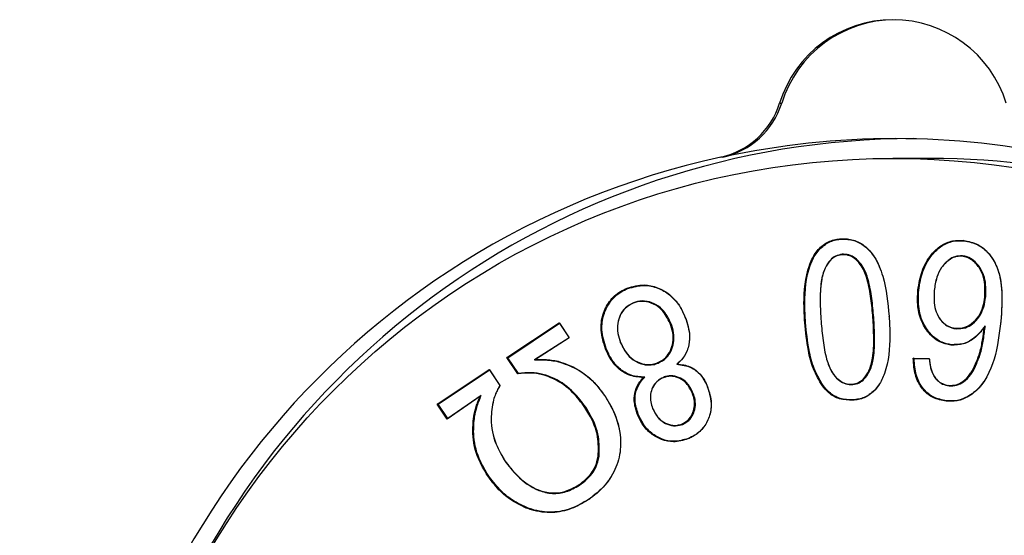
# Model space of a CAD drawing. Header units: millimetres. Extents: x 0 to 1262, y 0 to 420.
# Tile 91 of 99: x 1120.44 to 1124.58, y 167.22 to 169.39. Entities that reach past the tile are written whole.
import ezdxf

# ---------------------------------------------------------------- set-up
doc = ezdxf.new("R2010")
doc.units = ezdxf.units.MM
doc.header["$PDSIZE"] = -1
doc.layers.add('SLD-0', color=7, linetype='Continuous')
doc.styles.add('SLDTEXTSTYLE0', font='TXT', dxfattribs={"width": 0.75})
doc.dimstyles.new('SLDDIMSTYLE2', dxfattribs={"dimtxt": 3.5, "dimasz": 3.2, "dimexe": 0, "dimexo": 0.0625, "dimgap": 0.875, "dimtad": 1, "dimdec": 1, "dimlfac": 3, "dimrnd": 1e-09, "dimzin": 12, "dimdsep": 46, "dimtxsty": 'SLDTEXTSTYLE0', "dimsah": 1, "dimcen": 0.09, "dimadec": 0, "dimazin": 3, "dimtfac": 1, "dimtdec": 1, "dimtofl": 0, "dimtmove": 0, "dimatfit": 3, "dimfxl": 1, "dimfrac": 2, "dimtolj": 1, "dimtzin": 12, "dimarcsym": 0})

# ---------------------------------------------------------------- blocks, each defined once
blk = doc.blocks.new('*D93')
at = {"layer": 'Defpoints', "color": 0, "transparency": 16777216}
for p in [(1085.8904, 169.1377), (1158.6545, 148.8044), (1158.6545, 117.471)]:
    blk.add_point(p, dxfattribs=at)
at = {"layer": 'SLD-0', "color": 0, "lineweight": -2, "transparency": 16777216}
for p, q in [((1085.8904, 169.0752), (1085.8904, 117.471)), ((1158.6545, 148.7419), (1158.6545, 117.471)), ((1089.0904, 117.471), (1155.4545, 117.471))]:
    blk.add_line(p, q, dxfattribs=at)
at = {"layer": 'SLD-0', "color": 0, "transparency": 16777216}
for points in [[(1089.0904, 118.0044), (1089.0904, 116.9377), (1085.8904, 117.471)], [(1155.4545, 118.0044), (1155.4545, 116.9377), (1158.6545, 117.471)]]:
    blk.add_solid(points, dxfattribs=at)
at = {"layer": 'SLD-0', "color": 0, "transparency": 16777216, "insert": (1122.2724, 121.846), "char_height": 3.5, "attachment_point": 2, "style": 'SLDTEXTSTYLE0'}
blk.add_mtext('\\A1;218.3 [8.59]', dxfattribs=at)

msp = doc.modelspace()

# ---------------------------------------------------------------- linework, layer by layer
at = {"color": 7, "linetype": 'Continuous', "lineweight": 25}
for p, q in [((1123.638193, 169.036477), (1123.646916, 169.036477)), ((1123.39974, 168.809919), (1123.391017, 168.809919)), ((1124.271898, 168.804363), (1124.11489, 168.804363)), ((1123.89859, 168.465302), (1123.896716, 168.467045)), ((1124.413905, 168.45822), (1124.41233, 168.45996)), ((1123.901463, 168.401473), (1123.899842, 168.399728)), ((1124.407087, 168.394838), (1124.405166, 168.393098)), ((1122.999975, 168.257318), (1122.997583, 168.25894)), ((1124.223311, 168.2509), (1124.219831, 168.251079)), ((1124.288491, 168.249304), (1124.288482, 168.249129)), ((1123.023775, 168.197854), (1123.022678, 168.196231)), ((1124.504971, 168.222428), (1124.50149, 168.222601)), ((1122.491368, 167.967151), (1122.710501, 168.113853)), ((1122.495532, 167.966669), (1122.711765, 168.11143)), ((1122.710501, 168.113853), (1122.753196, 168.049895)), ((1122.711765, 168.11143), (1122.710501, 168.113853)), ((1122.711765, 168.11143), (1122.752499, 168.050409)), ((1123.180912, 168.111595), (1123.177542, 168.110959)), ((1123.241535, 168.136029), (1123.241408, 168.136684)), ((1123.747245, 168.114399), (1123.74376, 168.114268)), ((1123.812719, 168.119244), (1123.812714, 168.119373)), ((1124.034131, 168.135681), (1124.030646, 168.13555)), ((1124.099048, 168.140525), (1124.099043, 168.140653)), ((1124.568745, 168.119697), (1124.568737, 168.119523)), ((1124.380791, 168.088455), (1124.379227, 168.090194)), ((1124.503333, 168.101081), (1124.499101, 168.094565)), ((1122.752499, 168.050409), (1122.606615, 167.957329)), ((1122.753196, 168.049895), (1122.611025, 167.959184)), ((1122.752499, 168.050409), (1122.753196, 168.049895)), ((1122.969368, 168.029733), (1122.969246, 168.030376)), ((1122.90901, 168.004805), (1122.905644, 168.00416)), ((1124.360719, 168.021284), (1124.358807, 168.019544)), ((1122.537029, 167.898643), (1122.491368, 167.967151)), ((1122.495532, 167.966669), (1122.491368, 167.967151)), ((1122.539609, 167.900536), (1122.495532, 167.966669)), ((1122.606615, 167.957329), (1122.611025, 167.959184)), ((1122.707923, 167.949958), (1122.706597, 167.951655)), ((1123.127415, 167.943713), (1123.125026, 167.945337)), ((1124.200518, 167.964374), (1124.267525, 167.96396)), ((1124.204064, 167.962616), (1124.267694, 167.962223)), ((1122.198428, 167.77126), (1122.416875, 167.91737)), ((1122.202592, 167.770778), (1122.418138, 167.914947)), ((1122.416875, 167.91737), (1122.46181, 167.850073)), ((1122.418138, 167.914947), (1122.416875, 167.91737)), ((1122.418138, 167.914947), (1122.461511, 167.849991)), ((1123.205484, 167.938911), (1123.208106, 167.940355)), ((1124.453121, 167.912263), (1124.449886, 167.913173)), ((1123.070745, 167.884634), (1123.065159, 167.882944)), ((1123.149482, 167.883951), (1123.148386, 167.882326)), ((1124.288362, 167.887417), (1124.28808, 167.888373)), ((1123.335285, 167.843175), (1123.335159, 167.843826)), ((1123.821294, 167.849352), (1123.818148, 167.84831)), ((1123.946013, 167.853748), (1123.94414, 167.855492)), ((1124.350745, 167.848563), (1124.349162, 167.850304)), ((1122.377444, 167.802947), (1122.240498, 167.708121)), ((1122.38302, 167.807724), (1122.242709, 167.710568)), ((1122.38302, 167.807724), (1122.377444, 167.802947)), ((1122.434607, 167.789327), (1122.434541, 167.788848)), ((1122.905566, 167.80201), (1122.905269, 167.802987)), ((1123.275097, 167.816476), (1123.271728, 167.815839)), ((1123.947636, 167.789323), (1123.946023, 167.787581)), ((1124.340205, 167.785497), (1124.338294, 167.783757)), ((1122.240498, 167.708121), (1122.198428, 167.77126)), ((1122.202592, 167.770778), (1122.198428, 167.77126)), ((1122.242709, 167.710568), (1122.202592, 167.770778)), ((1122.822456, 167.758366), (1122.819259, 167.757397)), ((1123.104249, 167.75277), (1123.104126, 167.753417)), ((1122.242709, 167.710568), (1122.240498, 167.708121)), ((1122.354937, 167.718748), (1122.351469, 167.719022)), ((1123.043461, 167.72899), (1123.040094, 167.728347)), ((1123.229627, 167.686221), (1123.227235, 167.687847)), ((1123.253781, 167.626989), (1123.25269, 167.625369)), ((1122.482546, 167.532583), (1122.482251, 167.533556)), ((1122.878879, 167.552733), (1122.875404, 167.552959)), ((1122.412508, 167.472573), (1122.409309, 167.471608)), ((1122.796148, 167.430597), (1122.793434, 167.43205)), ((1122.834012, 167.370482), (1122.833242, 167.369033)), ((1122.575222, 167.336154), (1122.572846, 167.334526))]:
    msp.add_line(p, q, dxfattribs=at)
at = {"color": 7, "linetype": 'Continuous', "lineweight": 25, "flags": 128}
for points in [[(1124.204064, 167.962616), (1124.20229, 167.963495), (1124.200518, 167.964374)], [(1124.267694, 167.962223), (1124.267609, 167.963092), (1124.267525, 167.96396)], [(1122.539609, 167.900536), (1122.538319, 167.89959), (1122.537029, 167.898643)], [(1122.461511, 167.849991), (1122.461661, 167.850032), (1122.46181, 167.850073)]]:
    msp.add_lwpolyline(points, dxfattribs=at)
at = {"color": 7, "linetype": 'Continuous', "lineweight": 25}
msp.add_circle((1124.116835, 165.474162), 3.3305, dxfattribs=at)
for centre, radius, start, end in [((1124.11489, 168.888496), 0.499138, 17.245873, 162.754127), ((1124.123823, 168.8883), 0.499397, 90.024142, 162.739722), ((1123.320155, 169.135344), 0.333051, 282.284491, 342.731355), ((1123.328878, 169.135344), 0.333051, 282.284491, 342.731355), ((1124.20353, 165.475179), 3.412518, 90.023726, 162.83697), ((1124.123613, 165.480264), 3.407432, 77.734642, 102.265358), ((1124.119677, 165.47103), 3.417473, 102.310889, 257.689111), ((1124.271723, 165.478879), 3.325484, 59.093908, 89.99698)]:
    msp.add_arc(centre, radius, start, end, dxfattribs=at)
for points, knots in [([(1123.74376, 168.114268), (1123.742343, 168.140894), (1123.738063, 168.221285), (1123.747174, 168.32248), (1123.785406, 168.406258), (1123.82359, 168.445916), (1123.864389, 168.463471), (1123.888752, 168.466164), (1123.896716, 168.467045)], [0, 0, 0, 0, 0.18763089, 0.56650005, 0.69649027, 0.82783665, 0.94372094, 1, 1, 1, 1]), ([(1123.747245, 168.114399), (1123.74583, 168.141024), (1123.741557, 168.221417), (1123.75065, 168.322421), (1123.788904, 168.405667), (1123.82671, 168.444695), (1123.866921, 168.46182), (1123.890841, 168.46445), (1123.89859, 168.465302)], [0, 0, 0, 0, 0.18884509, 0.57020527, 0.69936293, 0.82987264, 0.94488219, 1, 1, 1, 1]), ([(1123.896716, 168.467045), (1123.914396, 168.46656), (1123.949474, 168.4656), (1123.99935, 168.437138), (1124.045066, 168.385636), (1124.084923, 168.28371), (1124.093449, 168.197329), (1124.099043, 168.140653)], [0, 0, 0, 0, 0.12289195, 0.24381915, 0.39132242, 0.60064475, 1, 1, 1, 1]), ([(1123.89859, 168.465302), (1123.91602, 168.464829), (1123.950635, 168.463892), (1123.999924, 168.435795), (1124.045191, 168.384841), (1124.08496, 168.283385), (1124.093455, 168.197238), (1124.099048, 168.140525)], [0, 0, 0, 0, 0.12193801, 0.24215712, 0.38911152, 0.59783576, 1, 1, 1, 1]), ([(1124.219831, 168.251079), (1124.22427, 168.277679), (1124.233181, 168.331061), (1124.268948, 168.395184), (1124.31442, 168.439476), (1124.363143, 168.460557), (1124.396773, 168.460149), (1124.41233, 168.45996)], [0, 0, 0, 0, 0.25517195, 0.51209752, 0.68202558, 0.85291827, 1, 1, 1, 1]), ([(1124.223311, 168.2509), (1124.227762, 168.2775), (1124.236695, 168.330886), (1124.272492, 168.394731), (1124.317816, 168.438399), (1124.365755, 168.458867), (1124.398727, 168.458424), (1124.413905, 168.45822)], [0, 0, 0, 0, 0.25741382, 0.51662983, 0.68546195, 0.85521416, 1, 1, 1, 1]), ([(1124.41233, 168.45996), (1124.432723, 168.455763), (1124.473647, 168.447342), (1124.523499, 168.403495), (1124.561914, 168.336127), (1124.576993, 168.23705), (1124.571707, 168.161805), (1124.568737, 168.119523)], [0, 0, 0, 0, 0.14729299, 0.29557201, 0.45898953, 0.69599647, 1, 1, 1, 1]), ([(1124.413905, 168.45822), (1124.434038, 168.454094), (1124.473027, 168.446102), (1124.521481, 168.404858), (1124.559608, 168.341822), (1124.577312, 168.242101), (1124.571936, 168.165286), (1124.568745, 168.119697)], [0, 0, 0, 0, 0.14633012, 0.28337496, 0.44474317, 0.67046702, 1, 1, 1, 1]), ([(1123.901463, 168.401473), (1123.891807, 168.399625), (1123.873231, 168.39607), (1123.847693, 168.374585), (1123.824519, 168.338789), (1123.810021, 168.27864), (1123.807553, 168.203213), (1123.810989, 168.147365), (1123.812719, 168.119244)], [0, 0, 0, 0, 0.08989351, 0.17294043, 0.30101935, 0.48071825, 0.73853256, 1, 1, 1, 1]), ([(1123.899842, 168.399728), (1123.890574, 168.397976), (1123.872591, 168.394577), (1123.847683, 168.373862), (1123.824896, 168.33904), (1123.81004, 168.279581), (1123.80754, 168.204073), (1123.810981, 168.147745), (1123.812714, 168.119373)], [0, 0, 0, 0, 0.08701906, 0.16885561, 0.29466373, 0.47175882, 0.73392302, 1, 1, 1, 1]), ([(1124.030646, 168.13555), (1124.028269, 168.162168), (1124.02351, 168.215444), (1124.01069, 168.288571), (1123.989668, 168.345707), (1123.961748, 168.378786), (1123.934835, 168.396391), (1123.913374, 168.400039), (1123.901793, 168.399773), (1123.899842, 168.399728)], [0, 0, 0, 0, 0.24785058, 0.49606671, 0.68875265, 0.80342325, 0.89228266, 0.98186063, 1, 1, 1, 1]), ([(1124.034131, 168.135681), (1124.031753, 168.1623), (1124.026996, 168.215576), (1124.014132, 168.289019), (1123.992943, 168.346661), (1123.964523, 168.380254), (1123.937084, 168.39811), (1123.915221, 168.401789), (1123.903432, 168.401518), (1123.901463, 168.401473)], [0, 0, 0, 0, 0.24577994, 0.49191866, 0.68597766, 0.80142174, 0.89127286, 0.98183559, 1, 1, 1, 1]), ([(1124.405166, 168.393098), (1124.394907, 168.392878), (1124.375518, 168.392463), (1124.345189, 168.37507), (1124.317762, 168.346777), (1124.296198, 168.301849), (1124.291254, 168.268072), (1124.288482, 168.249129)], [0, 0, 0, 0, 0.14850693, 0.28067014, 0.50073683, 0.72000321, 1, 1, 1, 1]), ([(1124.407087, 168.394838), (1124.396465, 168.394594), (1124.376494, 168.394136), (1124.345506, 168.376198), (1124.317685, 168.3473), (1124.296179, 168.301957), (1124.291235, 168.268098), (1124.288491, 168.249304)], [0, 0, 0, 0, 0.15169296, 0.2852095, 0.50601872, 0.72579406, 1, 1, 1, 1]), ([(1124.50149, 168.222601), (1124.502326, 168.250083), (1124.503637, 168.29313), (1124.479018, 168.346549), (1124.450767, 168.378166), (1124.422843, 168.390382), (1124.408736, 168.39255), (1124.405166, 168.393098)], [0, 0, 0, 0, 0.37525962, 0.58781478, 0.80153911, 0.94977281, 1, 1, 1, 1]), ([(1124.504971, 168.222428), (1124.505819, 168.249867), (1124.50716, 168.293191), (1124.483421, 168.345215), (1124.457746, 168.374989), (1124.430964, 168.390775), (1124.414095, 168.393646), (1124.407087, 168.394838)], [0, 0, 0, 0, 0.37016882, 0.58445602, 0.76634206, 0.90294374, 1, 1, 1, 1]), ([(1122.997583, 168.25894), (1123.021077, 168.265679), (1123.063386, 168.277814), (1123.12615, 168.263245), (1123.178059, 168.233209), (1123.217562, 168.188726), (1123.233863, 168.15315), (1123.241408, 168.136684)], [0, 0, 0, 0, 0.23695094, 0.42670768, 0.61567002, 0.822109, 1, 1, 1, 1]), ([(1122.905644, 168.00416), (1122.897388, 168.030166), (1122.882648, 168.076599), (1122.891653, 168.147191), (1122.91957, 168.204868), (1122.959396, 168.241481), (1122.987876, 168.254502), (1122.997583, 168.25894)], [0, 0, 0, 0, 0.26794157, 0.47841999, 0.68903629, 0.8940124, 1, 1, 1, 1]), ([(1122.90901, 168.004805), (1122.90076, 168.030825), (1122.886091, 168.077096), (1122.89528, 168.147272), (1122.923114, 168.204329), (1122.962558, 168.240247), (1122.99056, 168.253022), (1122.999975, 168.257318)], [0, 0, 0, 0, 0.27043911, 0.48091611, 0.69151813, 0.89628414, 1, 1, 1, 1]), ([(1122.999975, 168.257318), (1123.023183, 168.263985), (1123.064999, 168.275998), (1123.127067, 168.261657), (1123.178481, 168.231997), (1123.217766, 168.187879), (1123.23399, 168.152488), (1123.241535, 168.136029)], [0, 0, 0, 0, 0.23621715, 0.42561403, 0.61420907, 0.82058432, 1, 1, 1, 1]), ([(1124.358807, 168.019544), (1124.342523, 168.022956), (1124.310177, 168.029734), (1124.26676, 168.065564), (1124.233311, 168.116348), (1124.21638, 168.182623), (1124.218654, 168.227728), (1124.219831, 168.251079)], [0, 0, 0, 0, 0.16479254, 0.32733863, 0.54874621, 0.76638508, 1, 1, 1, 1]), ([(1124.360719, 168.021284), (1124.347397, 168.023809), (1124.317961, 168.029387), (1124.275361, 168.060422), (1124.240622, 168.109019), (1124.219949, 168.176405), (1124.22211, 168.224288), (1124.223311, 168.2509)], [0, 0, 0, 0, 0.13611107, 0.30076642, 0.51798237, 0.73210693, 1, 1, 1, 1]), ([(1124.288482, 168.249129), (1124.287482, 168.221629), (1124.286018, 168.18136), (1124.308021, 168.132942), (1124.331943, 168.106858), (1124.357672, 168.093559), (1124.37321, 168.091133), (1124.379227, 168.090194)], [0, 0, 0, 0, 0.39810295, 0.58294132, 0.76862359, 0.91040851, 1, 1, 1, 1]), ([(1124.288491, 168.249304), (1124.287488, 168.221827), (1124.28601, 168.18129), (1124.308063, 168.132229), (1124.33249, 168.105515), (1124.358775, 168.091905), (1124.374636, 168.089419), (1124.380791, 168.088455)], [0, 0, 0, 0, 0.39272147, 0.57938809, 0.7669323, 0.90956696, 1, 1, 1, 1]), ([(1123.022678, 168.196231), (1123.010548, 168.189799), (1122.987526, 168.177589), (1122.966129, 168.145436), (1122.955025, 168.108909), (1122.955937, 168.068968), (1122.964881, 168.043033), (1122.969246, 168.030376)], [0, 0, 0, 0, 0.20919243, 0.39703349, 0.5775986, 0.7938688, 1, 1, 1, 1]), ([(1123.023775, 168.197854), (1123.011646, 168.191453), (1122.988438, 168.179206), (1122.966585, 168.146874), (1122.955111, 168.109847), (1122.955815, 168.069163), (1122.964904, 168.042721), (1122.969368, 168.029733)], [0, 0, 0, 0, 0.20616712, 0.3944736, 0.57556801, 0.79152388, 1, 1, 1, 1]), ([(1123.177542, 168.110959), (1123.167254, 168.131462), (1123.150703, 168.164447), (1123.108846, 168.193906), (1123.069689, 168.20593), (1123.039789, 168.20243), (1123.025261, 168.197167), (1123.022678, 168.196231)], [0, 0, 0, 0, 0.34407739, 0.5535201, 0.76354963, 0.95796586, 1, 1, 1, 1]), ([(1123.180912, 168.111595), (1123.170483, 168.132352), (1123.153696, 168.165766), (1123.11123, 168.195573), (1123.071494, 168.207713), (1123.041157, 168.204147), (1123.026405, 168.198806), (1123.023775, 168.197854)], [0, 0, 0, 0, 0.34361307, 0.55313018, 0.76322526, 0.95778668, 1, 1, 1, 1]), ([(1124.379227, 168.090194), (1124.392132, 168.09043), (1124.416125, 168.09087), (1124.44978, 168.110866), (1124.477544, 168.139966), (1124.495319, 168.180129), (1124.499438, 168.208482), (1124.50149, 168.222601)], [0, 0, 0, 0, 0.19046469, 0.35411799, 0.57116094, 0.7864443, 1, 1, 1, 1]), ([(1124.380791, 168.088455), (1124.394101, 168.08872), (1124.418713, 168.089208), (1124.452964, 168.109762), (1124.481024, 168.139371), (1124.498798, 168.179878), (1124.50293, 168.208364), (1124.504971, 168.222428)], [0, 0, 0, 0, 0.19373093, 0.35824695, 0.57490639, 0.79013254, 1, 1, 1, 1]), ([(1123.125026, 167.945337), (1123.137189, 167.951832), (1123.15986, 167.96394), (1123.18013, 167.996115), (1123.191247, 168.031985), (1123.190749, 168.071999), (1123.181883, 168.098153), (1123.177542, 168.110959)], [0, 0, 0, 0, 0.21079478, 0.39292673, 0.57239359, 0.79063671, 1, 1, 1, 1]), ([(1123.127415, 167.943713), (1123.139574, 167.950175), (1123.162467, 167.962343), (1123.183183, 167.994689), (1123.194639, 168.031054), (1123.194371, 168.071764), (1123.185353, 168.098451), (1123.180912, 168.111595)], [0, 0, 0, 0, 0.20771704, 0.39111175, 0.57000249, 0.78822119, 1, 1, 1, 1]), ([(1123.241535, 168.136029), (1123.249927, 168.109977), (1123.263407, 168.06813), (1123.255922, 168.007583), (1123.235725, 167.966123), (1123.214461, 167.946989), (1123.205484, 167.938911)], [0, 0, 0, 0, 0.3757893, 0.60361122, 0.83265791, 1, 1, 1, 1]), ([(1123.241408, 168.136684), (1123.249804, 168.110647), (1123.263383, 168.068535), (1123.255988, 168.007362), (1123.236189, 167.966481), (1123.215992, 167.947692), (1123.208106, 167.940355)], [0, 0, 0, 0, 0.37936764, 0.61361094, 0.84912472, 1, 1, 1, 1]), ([(1123.818148, 167.84831), (1123.804448, 167.871627), (1123.777108, 167.91816), (1123.754577, 168.009413), (1123.747794, 168.075163), (1123.74376, 168.114268)], [0, 0, 0, 0, 0.28927825, 0.57729595, 1, 1, 1, 1]), ([(1123.821294, 167.849352), (1123.807609, 167.872683), (1123.780302, 167.91924), (1123.757984, 168.010206), (1123.751241, 168.075625), (1123.747245, 168.114399)], [0, 0, 0, 0, 0.29033349, 0.57937149, 1, 1, 1, 1]), ([(1123.812714, 168.119373), (1123.815056, 168.09275), (1123.819742, 168.03947), (1123.832344, 167.966707), (1123.853063, 167.909824), (1123.88063, 167.876966), (1123.90726, 167.859201), (1123.929219, 167.855078), (1123.941445, 167.855417), (1123.94414, 167.855492)], [0, 0, 0, 0, 0.24730308, 0.49493233, 0.68351994, 0.79869444, 0.88654853, 0.97499115, 1, 1, 1, 1]), ([(1123.812719, 168.119244), (1123.81506, 168.092621), (1123.819745, 168.039341), (1123.832391, 167.966258), (1123.853278, 167.908874), (1123.881337, 167.875502), (1123.908487, 167.857488), (1123.930855, 167.853328), (1123.943293, 167.853673), (1123.946013, 167.853748)], [0, 0, 0, 0, 0.24523632, 0.49079277, 0.6808093, 0.79668133, 0.88553498, 0.9749677, 1, 1, 1, 1]), ([(1123.94414, 167.855492), (1123.953246, 167.857197), (1123.970933, 167.86051), (1123.995724, 167.880993), (1124.0182, 167.915343), (1124.032984, 167.97457), (1124.0356, 168.050066), (1124.032306, 168.106915), (1124.030646, 168.13555)], [0, 0, 0, 0, 0.08567378, 0.166413, 0.2932217, 0.46574339, 0.73089314, 1, 1, 1, 1]), ([(1123.946013, 167.853748), (1123.955493, 167.855545), (1123.973759, 167.859007), (1123.999184, 167.880246), (1124.022078, 167.915588), (1124.036494, 167.975532), (1124.039073, 168.050949), (1124.035786, 168.107304), (1124.034131, 168.135681)], [0, 0, 0, 0, 0.0884318, 0.17039859, 0.2995498, 0.47490938, 0.73559826, 1, 1, 1, 1]), ([(1124.099043, 168.140653), (1124.100425, 168.114031), (1124.104599, 168.033657), (1124.09564, 167.932318), (1124.057162, 167.84858), (1124.019324, 167.808617), (1123.978429, 167.791206), (1123.954124, 167.788487), (1123.946023, 167.787581)], [0, 0, 0, 0, 0.18750653, 0.56610014, 0.69650756, 0.82829005, 0.94277041, 1, 1, 1, 1]), ([(1124.099048, 168.140525), (1124.100429, 168.113905), (1124.104598, 168.033529), (1124.095649, 167.932382), (1124.057158, 167.849172), (1124.0197, 167.809845), (1123.979397, 167.792857), (1123.955534, 167.790202), (1123.947636, 167.789323)], [0, 0, 0, 0, 0.18871631, 0.56979253, 0.69937122, 0.83032507, 0.94384017, 1, 1, 1, 1]), ([(1124.568737, 168.119523), (1124.565489, 168.093082), (1124.555688, 168.013296), (1124.530958, 167.911674), (1124.474076, 167.832555), (1124.426194, 167.796544), (1124.377946, 167.782024), (1124.349935, 167.783248), (1124.338294, 167.783757)], [0, 0, 0, 0, 0.17687205, 0.53371154, 0.67396412, 0.81482655, 0.92304679, 1, 1, 1, 1]), ([(1124.568745, 168.119697), (1124.565496, 168.093258), (1124.555691, 168.013473), (1124.531009, 167.912017), (1124.474174, 167.833432), (1124.426741, 167.797922), (1124.379123, 167.783764), (1124.351579, 167.78499), (1124.340205, 167.785497)], [0, 0, 0, 0, 0.17794642, 0.53698909, 0.67657891, 0.81677669, 0.92433904, 1, 1, 1, 1]), ([(1124.499101, 168.094565), (1124.485834, 168.077704), (1124.46235, 168.04786), (1124.411465, 168.020784), (1124.376857, 168.019969), (1124.358807, 168.019544)], [0, 0, 0, 0, 0.38323031, 0.67832138, 1, 1, 1, 1]), ([(1124.503333, 168.101081), (1124.486485, 168.079437), (1124.460737, 168.046357), (1124.407145, 168.021772), (1124.376747, 168.021453), (1124.360719, 168.021284)], [0, 0, 0, 0, 0.47222113, 0.72170649, 1, 1, 1, 1]), ([(1124.449886, 167.913173), (1124.461267, 167.93773), (1124.480238, 167.978666), (1124.492421, 168.04083), (1124.496869, 168.076611), (1124.499101, 168.094565)], [0, 0, 0, 0, 0.42757829, 0.71278051, 1, 1, 1, 1]), ([(1124.453121, 167.912263), (1124.464511, 167.936812), (1124.484025, 167.97887), (1124.496439, 168.043581), (1124.501029, 168.081866), (1124.503333, 168.101081)], [0, 0, 0, 0, 0.41118975, 0.70447826, 1, 1, 1, 1]), ([(1122.969246, 168.030376), (1122.977569, 168.013046), (1122.992181, 167.982621), (1123.030006, 167.951606), (1123.067644, 167.937516), (1123.100893, 167.937125), (1123.11809, 167.942977), (1123.125026, 167.945337)], [0, 0, 0, 0, 0.2885657, 0.50661345, 0.7248176, 0.88900779, 1, 1, 1, 1]), ([(1122.969368, 168.029733), (1122.977781, 168.012228), (1122.992575, 167.981447), (1123.030884, 167.950051), (1123.069095, 167.935758), (1123.102871, 167.935368), (1123.120367, 167.941316), (1123.127415, 167.943713)], [0, 0, 0, 0, 0.28754711, 0.50563606, 0.72388099, 0.88875931, 1, 1, 1, 1]), ([(1123.065159, 167.882944), (1123.043814, 167.884999), (1123.00478, 167.888756), (1122.956944, 167.921195), (1122.925196, 167.960592), (1122.91184, 167.990354), (1122.905644, 168.00416)], [0, 0, 0, 0, 0.29689621, 0.54295635, 0.78798034, 1, 1, 1, 1]), ([(1123.070745, 167.884634), (1123.051288, 167.885902), (1123.012169, 167.888452), (1122.963231, 167.919047), (1122.929323, 167.959876), (1122.915671, 167.990072), (1122.90901, 168.004805)], [0, 0, 0, 0, 0.26853063, 0.53987672, 0.77549509, 1, 1, 1, 1]), ([(1122.606615, 167.957329), (1122.619948, 167.957586), (1122.643537, 167.95804), (1122.677503, 167.955923), (1122.697751, 167.951953), (1122.707923, 167.949958)], [0, 0, 0, 0, 0.39279632, 0.69494905, 1, 1, 1, 1]), ([(1122.611025, 167.959184), (1122.624365, 167.959386), (1122.647021, 167.959728), (1122.679022, 167.957103), (1122.697381, 167.953476), (1122.706597, 167.951655)], [0, 0, 0, 0, 0.41627324, 0.70696136, 1, 1, 1, 1]), ([(1122.706597, 167.951655), (1122.732096, 167.942927), (1122.792963, 167.922092), (1122.859519, 167.865993), (1122.893326, 167.819434), (1122.905269, 167.802987)], [0, 0, 0, 0, 0.31799899, 0.75908201, 1, 1, 1, 1]), ([(1122.707923, 167.949958), (1122.733422, 167.941216), (1122.794129, 167.920402), (1122.860249, 167.864467), (1122.893786, 167.818246), (1122.905566, 167.80201)], [0, 0, 0, 0, 0.31964675, 0.7610242, 1, 1, 1, 1]), ([(1124.338294, 167.783757), (1124.319451, 167.787517), (1124.285328, 167.794325), (1124.244967, 167.825743), (1124.215405, 167.869477), (1124.202467, 167.918121), (1124.201041, 167.951962), (1124.200518, 167.964374)], [0, 0, 0, 0, 0.22707906, 0.41120715, 0.59476003, 0.85137522, 1, 1, 1, 1]), ([(1124.340205, 167.785497), (1124.321612, 167.789202), (1124.287937, 167.795912), (1124.248074, 167.826885), (1124.218826, 167.870095), (1124.20609, 167.91775), (1124.204597, 167.950794), (1124.204064, 167.962616)], [0, 0, 0, 0, 0.22798321, 0.41293526, 0.59730487, 0.85592481, 1, 1, 1, 1]), ([(1124.267525, 167.96396), (1124.268246, 167.957329), (1124.269687, 167.94406), (1124.2739, 167.917955), (1124.282445, 167.900129), (1124.28808, 167.888373)], [0, 0, 0, 0, 0.2538574, 0.50791341, 1, 1, 1, 1]), ([(1124.267694, 167.962223), (1124.268431, 167.955593), (1124.269905, 167.942327), (1124.274265, 167.91649), (1124.282782, 167.898926), (1124.288362, 167.887417)], [0, 0, 0, 0, 0.25621615, 0.5126392, 1, 1, 1, 1]), ([(1122.819259, 167.757397), (1122.803266, 167.778995), (1122.767421, 167.827401), (1122.69023, 167.882413), (1122.606284, 167.905949), (1122.555207, 167.900561), (1122.537029, 167.898643)], [0, 0, 0, 0, 0.24075862, 0.53958318, 0.83614498, 1, 1, 1, 1]), ([(1122.822456, 167.758366), (1122.806466, 167.779964), (1122.770469, 167.82859), (1122.692886, 167.883974), (1122.608661, 167.907616), (1122.557559, 167.902377), (1122.539609, 167.900536)], [0, 0, 0, 0, 0.24012963, 0.54061351, 0.838635, 1, 1, 1, 1]), ([(1123.205484, 167.938911), (1123.226251, 167.936348), (1123.261642, 167.93198), (1123.302231, 167.901125), (1123.323218, 167.870614), (1123.332148, 167.850308), (1123.335285, 167.843175)], [0, 0, 0, 0, 0.35927883, 0.61230767, 0.86382083, 1, 1, 1, 1]), ([(1123.208106, 167.940355), (1123.22643, 167.937877), (1123.258806, 167.933499), (1123.297685, 167.906264), (1123.321062, 167.875432), (1123.330953, 167.853257), (1123.335159, 167.843826)], [0, 0, 0, 0, 0.32301476, 0.57072135, 0.81741781, 1, 1, 1, 1]), ([(1124.349162, 167.850304), (1124.359815, 167.850308), (1124.381206, 167.850316), (1124.413287, 167.86744), (1124.434835, 167.890544), (1124.446259, 167.907719), (1124.449886, 167.913173)], [0, 0, 0, 0, 0.25198389, 0.50597907, 0.84312697, 1, 1, 1, 1]), ([(1124.350745, 167.848563), (1124.361602, 167.84857), (1124.383401, 167.848582), (1124.416053, 167.865977), (1124.437921, 167.889402), (1124.449475, 167.90678), (1124.453121, 167.912263)], [0, 0, 0, 0, 0.25290121, 0.50781467, 0.8447185, 1, 1, 1, 1]), ([(1123.040094, 167.728347), (1123.034037, 167.747197), (1123.023636, 167.77956), (1123.029508, 167.828005), (1123.045618, 167.860779), (1123.060031, 167.877127), (1123.065159, 167.882944)], [0, 0, 0, 0, 0.35334079, 0.60665093, 0.86004884, 1, 1, 1, 1]), ([(1123.043461, 167.72899), (1123.037454, 167.747675), (1123.027164, 167.779681), (1123.03295, 167.827565), (1123.049513, 167.861011), (1123.064757, 167.877972), (1123.070745, 167.884634)], [0, 0, 0, 0, 0.34633222, 0.59323121, 0.84022299, 1, 1, 1, 1]), ([(1123.149482, 167.883951), (1123.139961, 167.87899), (1123.120812, 167.869011), (1123.103006, 167.842257), (1123.093998, 167.812134), (1123.09465, 167.781353), (1123.101174, 167.761926), (1123.104249, 167.75277)], [0, 0, 0, 0, 0.2061111, 0.414563, 0.60266346, 0.81273798, 1, 1, 1, 1]), ([(1123.148386, 167.882326), (1123.13909, 167.877491), (1123.120392, 167.867766), (1123.102961, 167.841662), (1123.094055, 167.812207), (1123.094589, 167.781828), (1123.10105, 167.76258), (1123.104126, 167.753417)], [0, 0, 0, 0, 0.20478814, 0.41191119, 0.59934295, 0.80925234, 1, 1, 1, 1]), ([(1123.271728, 167.815839), (1123.26409, 167.83137), (1123.251566, 167.856837), (1123.219574, 167.880413), (1123.18865, 167.890469), (1123.163994, 167.887617), (1123.151465, 167.88337), (1123.148386, 167.882326)], [0, 0, 0, 0, 0.32679305, 0.53582781, 0.7454804, 0.93746608, 1, 1, 1, 1]), ([(1123.275097, 167.816476), (1123.267314, 167.832271), (1123.25455, 167.858174), (1123.221938, 167.882095), (1123.19044, 167.892253), (1123.165356, 167.889334), (1123.152607, 167.885011), (1123.149482, 167.883951)], [0, 0, 0, 0, 0.32668572, 0.53578058, 0.74549005, 0.93759314, 1, 1, 1, 1]), ([(1124.28808, 167.888373), (1124.292187, 167.883091), (1124.301741, 167.870805), (1124.322232, 167.855593), (1124.340092, 167.852085), (1124.349162, 167.850304)], [0, 0, 0, 0, 0.27068713, 0.62962663, 1, 1, 1, 1]), ([(1124.288362, 167.887417), (1124.292462, 167.882133), (1124.302189, 167.869598), (1124.323085, 167.854005), (1124.341461, 167.85039), (1124.350745, 167.848563)], [0, 0, 0, 0, 0.26506372, 0.62867501, 1, 1, 1, 1]), ([(1122.46181, 167.850073), (1122.458587, 167.84423), (1122.452138, 167.832539), (1122.44243, 167.812328), (1122.43742, 167.797419), (1122.434541, 167.788848)], [0, 0, 0, 0, 0.29819256, 0.59653497, 1, 1, 1, 1]), ([(1122.461511, 167.849991), (1122.458296, 167.844142), (1122.451862, 167.832443), (1122.442337, 167.812389), (1122.43741, 167.797689), (1122.434607, 167.789327)], [0, 0, 0, 0, 0.30117532, 0.6025058, 1, 1, 1, 1]), ([(1123.335159, 167.843826), (1123.343052, 167.817353), (1123.356163, 167.773374), (1123.341941, 167.710248), (1123.31458, 167.663738), (1123.280518, 167.637745), (1123.258756, 167.628067), (1123.25269, 167.625369)], [0, 0, 0, 0, 0.31223451, 0.51870152, 0.72519705, 0.92339318, 1, 1, 1, 1]), ([(1123.335285, 167.843175), (1123.342227, 167.821129), (1123.354539, 167.782031), (1123.346291, 167.722948), (1123.322695, 167.67468), (1123.288399, 167.642822), (1123.263073, 167.631239), (1123.253781, 167.626989)], [0, 0, 0, 0, 0.26559431, 0.47101612, 0.67627977, 0.88123634, 1, 1, 1, 1]), ([(1123.946023, 167.787581), (1123.927024, 167.788013), (1123.890035, 167.788856), (1123.84578, 167.815141), (1123.826273, 167.838557), (1123.818148, 167.84831)], [0, 0, 0, 0, 0.38127696, 0.74229553, 1, 1, 1, 1]), ([(1123.947636, 167.789323), (1123.928893, 167.789743), (1123.892363, 167.790561), (1123.848625, 167.816532), (1123.829334, 167.839697), (1123.821294, 167.849352)], [0, 0, 0, 0, 0.380654, 0.74187622, 1, 1, 1, 1]), ([(1122.351469, 167.719022), (1122.35455, 167.733281), (1122.359192, 167.754766), (1122.369188, 167.782384), (1122.374691, 167.796089), (1122.377444, 167.802947)], [0, 0, 0, 0, 0.4964621, 0.74801138, 1, 1, 1, 1]), ([(1122.354937, 167.718748), (1122.357722, 167.731849), (1122.362358, 167.753653), (1122.372986, 167.782998), (1122.379673, 167.799476), (1122.38302, 167.807724)], [0, 0, 0, 0, 0.42915784, 0.71425616, 1, 1, 1, 1]), ([(1122.434607, 167.789327), (1122.429787, 167.762697), (1122.418542, 167.700558), (1122.438093, 167.609957), (1122.469267, 167.555696), (1122.482546, 167.532583)], [0, 0, 0, 0, 0.3009479, 0.70223594, 1, 1, 1, 1]), ([(1122.434541, 167.788848), (1122.429739, 167.762209), (1122.418565, 167.700216), (1122.438189, 167.610164), (1122.469134, 167.556363), (1122.482251, 167.533556)], [0, 0, 0, 0, 0.30269634, 0.70441125, 1, 1, 1, 1]), ([(1122.905269, 167.802987), (1122.918934, 167.779886), (1122.953176, 167.722001), (1122.975207, 167.625202), (1122.962334, 167.525496), (1122.920453, 167.444324), (1122.871191, 167.395859), (1122.839529, 167.373477), (1122.833242, 167.369033)], [0, 0, 0, 0, 0.16290628, 0.4082098, 0.58615372, 0.76399978, 0.95314008, 1, 1, 1, 1]), ([(1122.905566, 167.80201), (1122.919226, 167.778905), (1122.953341, 167.721202), (1122.975199, 167.624814), (1122.962292, 167.525768), (1122.920625, 167.445189), (1122.871676, 167.397105), (1122.840235, 167.374881), (1122.834012, 167.370482)], [0, 0, 0, 0, 0.16381918, 0.40911715, 0.58678505, 0.76435036, 0.95335666, 1, 1, 1, 1]), ([(1123.227235, 167.687847), (1123.236372, 167.692671), (1123.254735, 167.702367), (1123.271846, 167.72838), (1123.281143, 167.758359), (1123.281176, 167.788717), (1123.274574, 167.807669), (1123.271728, 167.815839)], [0, 0, 0, 0, 0.20377619, 0.40953588, 0.60045959, 0.82776628, 1, 1, 1, 1]), ([(1123.229627, 167.686221), (1123.238944, 167.69114), (1123.257667, 167.701026), (1123.275154, 167.727527), (1123.284636, 167.758068), (1123.284678, 167.788942), (1123.27798, 167.808191), (1123.275097, 167.816476)], [0, 0, 0, 0, 0.20409909, 0.41018449, 0.60145558, 0.82845657, 1, 1, 1, 1]), ([(1122.875404, 167.552959), (1122.876175, 167.580112), (1122.877923, 167.641623), (1122.849006, 167.710115), (1122.825074, 167.748153), (1122.819259, 167.757397)], [0, 0, 0, 0, 0.37433143, 0.84796587, 1, 1, 1, 1]), ([(1122.878879, 167.552733), (1122.879668, 167.579878), (1122.881458, 167.641488), (1122.85258, 167.710457), (1122.828433, 167.748859), (1122.822456, 167.758366)], [0, 0, 0, 0, 0.37211166, 0.84456564, 1, 1, 1, 1]), ([(1123.104126, 167.753417), (1123.110027, 167.741204), (1123.12104, 167.718412), (1123.149796, 167.694098), (1123.179851, 167.682279), (1123.206962, 167.681243), (1123.221159, 167.685868), (1123.227235, 167.687847)], [0, 0, 0, 0, 0.26035478, 0.48587631, 0.71164136, 0.87659627, 1, 1, 1, 1]), ([(1123.104249, 167.75277), (1123.111813, 167.737789), (1123.124724, 167.712219), (1123.158092, 167.68872), (1123.19132, 167.67807), (1123.216028, 167.681677), (1123.227929, 167.685654), (1123.229627, 167.686221)], [0, 0, 0, 0, 0.31480945, 0.53730475, 0.76008697, 0.96575933, 1, 1, 1, 1]), ([(1122.409309, 167.471608), (1122.39557, 167.494649), (1122.363393, 167.548609), (1122.343859, 167.635599), (1122.349299, 167.695236), (1122.351469, 167.719022)], [0, 0, 0, 0, 0.30938389, 0.72455985, 1, 1, 1, 1]), ([(1122.412508, 167.472573), (1122.398771, 167.495617), (1122.366696, 167.549424), (1122.347365, 167.636005), (1122.352783, 167.695207), (1122.354937, 167.718748)], [0, 0, 0, 0, 0.31094096, 0.72601023, 1, 1, 1, 1]), ([(1123.25269, 167.625369), (1123.232406, 167.619407), (1123.19561, 167.608592), (1123.14059, 167.620641), (1123.094573, 167.646435), (1123.060166, 167.684519), (1123.046284, 167.714831), (1123.040094, 167.728347)], [0, 0, 0, 0, 0.23686614, 0.42970453, 0.62181381, 0.83137075, 1, 1, 1, 1]), ([(1123.253781, 167.626989), (1123.233749, 167.621094), (1123.197401, 167.610397), (1123.143039, 167.622277), (1123.09753, 167.647741), (1123.063406, 167.685451), (1123.049627, 167.715531), (1123.043461, 167.72899)], [0, 0, 0, 0, 0.23641984, 0.4289674, 0.62077642, 0.83030778, 1, 1, 1, 1]), ([(1122.482251, 167.533556), (1122.498684, 167.512413), (1122.537497, 167.462472), (1122.606349, 167.411839), (1122.68039, 167.394742), (1122.740594, 167.401867), (1122.775427, 167.421764), (1122.793434, 167.43205)], [0, 0, 0, 0, 0.21907554, 0.51745184, 0.67447481, 0.83171456, 1, 1, 1, 1]), ([(1122.482546, 167.532583), (1122.498971, 167.511436), (1122.537991, 167.461198), (1122.607314, 167.410198), (1122.682111, 167.39296), (1122.742868, 167.400171), (1122.778007, 167.420238), (1122.796148, 167.430597)], [0, 0, 0, 0, 0.21745139, 0.51658279, 0.67404232, 0.8317198, 1, 1, 1, 1]), ([(1122.793434, 167.43205), (1122.80419, 167.439962), (1122.831484, 167.460036), (1122.863726, 167.500911), (1122.871835, 167.537052), (1122.875404, 167.552959)], [0, 0, 0, 0, 0.2669542, 0.67736527, 1, 1, 1, 1]), ([(1122.796148, 167.430597), (1122.806906, 167.438505), (1122.834453, 167.458755), (1122.867049, 167.500021), (1122.875269, 167.536646), (1122.878879, 167.552733)], [0, 0, 0, 0, 0.26434255, 0.67689104, 1, 1, 1, 1]), ([(1122.572846, 167.334526), (1122.548505, 167.34613), (1122.506371, 167.366216), (1122.451669, 167.414444), (1122.424636, 167.450924), (1122.409309, 167.471608)], [0, 0, 0, 0, 0.37201328, 0.64393147, 1, 1, 1, 1]), ([(1122.575222, 167.336154), (1122.550882, 167.347769), (1122.508785, 167.367856), (1122.454441, 167.415948), (1122.427636, 167.452144), (1122.412508, 167.472573)], [0, 0, 0, 0, 0.3738955, 0.64663482, 1, 1, 1, 1]), ([(1122.833242, 167.369033), (1122.810025, 167.355343), (1122.763446, 167.327878), (1122.679928, 167.310887), (1122.614993, 167.319688), (1122.579903, 167.332041), (1122.572846, 167.334526)], [0, 0, 0, 0, 0.29464569, 0.59110986, 0.91777111, 1, 1, 1, 1]), ([(1122.834012, 167.370482), (1122.810789, 167.356796), (1122.764195, 167.329336), (1122.680819, 167.3126), (1122.616504, 167.321596), (1122.581956, 167.33378), (1122.575222, 167.336154)], [0, 0, 0, 0, 0.29648986, 0.59485487, 0.92102979, 1, 1, 1, 1])]:
    msp.add_open_spline(points, degree=3, knots=knots, dxfattribs=at)

# ---------------------------------------------------------------- dimensions: what is measured, and where the dimension line sits
at = {"layer": 'SLD-0', "color": 7}
dim = msp.add_linear_dim(base=(1158.654457, 117.47103), p1=(1085.890435, 169.137697), p2=(1158.654457, 148.804363), dimstyle='SLDDIMSTYLE2', dxfattribs=at)
dim.commit()
dim.dimension.update_dxf_attribs({"geometry": '*D93', "text_midpoint": (1122.272446, 117.47103), "dimtype": 160})

doc.saveas('drawing.dxf')
